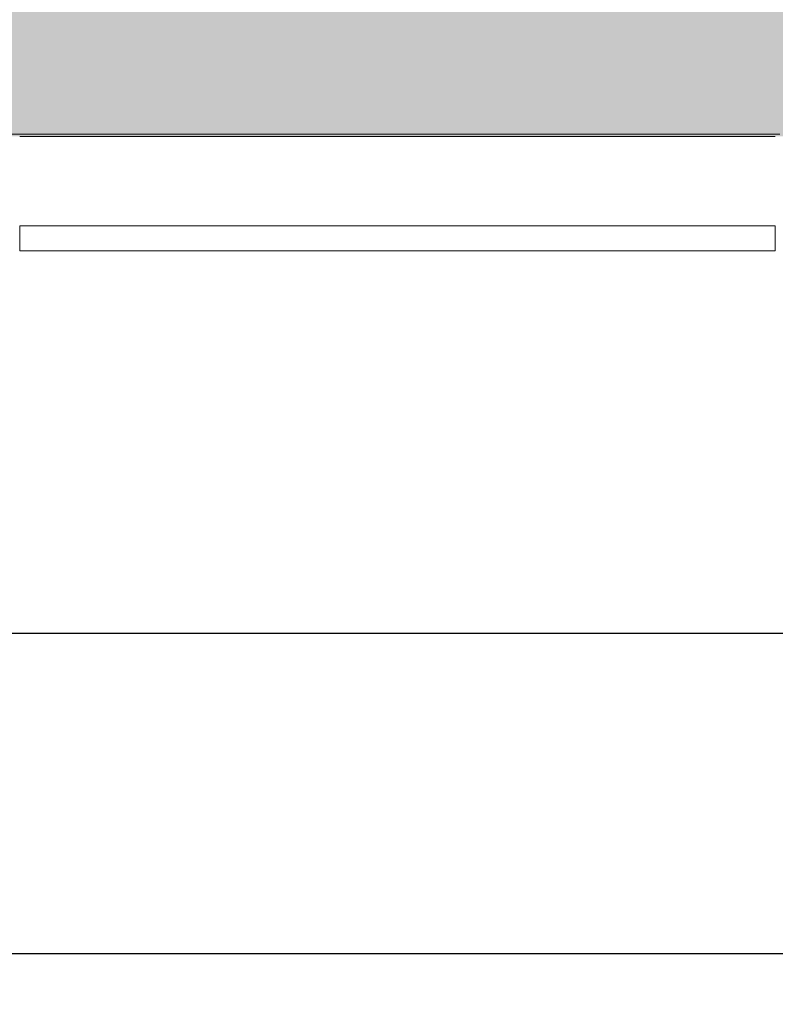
# Model space of a CAD drawing. Header units: millimetres. Extents: x -26888115 to 7466299, y -86687 to 22081.
# Tile 16 of 208: x 46368 to 48018, y -51379 to -49229. Entities that reach past the tile are written whole.
import ezdxf

# ---------------------------------------------------------------- set-up
doc = ezdxf.new("R2010")
doc.units = ezdxf.units.MM
doc.layers.get('Defpoints').update_dxf_attribs({"color": 31})
for name, color, linetype, lineweight in [('_0', 7, 'Continuous', 13), ('A-214-M_CURT_WALL', 7, 'Continuous', 5), ('A-215-M_CURT_PANEL', 7, 'Continuous', 5), ('A-230-M_FLOOR', 7, 'Continuous', 5), ('Оси', 7, 'Continuous', 5)]:
    doc.layers.add(name, color=color, linetype=linetype, lineweight=lineweight)
doc.styles.add('fl_iso paper', font='isocpeur.ttf', dxfattribs={"width": 0.8, "oblique": 10})
doc.dimstyles.new('In tre 1_100', dxfattribs={"dimscale": 100, "dimtxt": 2.5, "dimasz": 2, "dimexe": 1, "dimexo": 0.7, "dimgap": 0.6, "dimtad": 1, "dimdec": 0, "dimrnd": 5, "dimzin": 0, "dimdsep": 46, "dimtxsty": 'fl_iso paper', "dimblk": 'ARCHTICK', "dimcen": 0, "dimdle": 1, "dimadec": 0, "dimazin": 0, "dimtfac": 1, "dimtdec": 0, "dimtofl": 0, "dimtmove": 1, "dimatfit": 3, "dimldrblk": 'DOT', "dimfxl": 40, "dimtfillclr": 256, "dimtolj": 1, "dimtzin": 0, "dimarcsym": 1})

# ---------------------------------------------------------------- blocks, each defined once
blk = doc.blocks.new('_ArchTick')
at = {"color": 0, "linetype": 'ByBlock', "lineweight": 9, "const_width": 0.15}
blk.add_lwpolyline([(-0.5, -0.5), (0.5, 0.5)], dxfattribs=at)
blk = doc.blocks.new('*D257')
at = {"layer": 'Defpoints', "color": 0, "transparency": 16777216}
for p in [(35918, -51162.7), (73118, -51162.7), (73118, -51268.8)]:
    blk.add_point(p, dxfattribs=at)
at = {"layer": 'Оси', "color": 0, "lineweight": -2, "transparency": 16777216}
for p, q in [((35918, -51232.7), (35918, -51368.8)), ((73118, -51232.7), (73118, -51368.8)), ((35818, -51268.8), (73218, -51268.8))]:
    blk.add_line(p, q, dxfattribs=at)
at = {"layer": 'Оси', "color": 0, "lineweight": -2, "transparency": 16777216, "xscale": 200, "yscale": 200, "zscale": 200, "rotation": 180}
blk.add_blockref('_ArchTick', (35918, -51268.8), dxfattribs=at)
at = {"layer": 'Оси', "color": 0, "lineweight": -2, "transparency": 16777216, "xscale": 200, "yscale": 200, "zscale": 200}
blk.add_blockref('_ArchTick', (73118, -51268.8), dxfattribs=at)
at = {"layer": 'Оси', "color": 0, "transparency": 16777216, "insert": (54518, -51083.8), "char_height": 250, "attachment_point": 5, "style": 'fl_iso paper'}
blk.add_mtext('\\A1;37200', dxfattribs=at)
blk = doc.blocks.new('_DOT')
at = {"color": 0, "linetype": 'ByBlock'}
blk.add_line((-0.5, 0), (-1, 0), dxfattribs=at)
at = {"color": 0, "linetype": 'ByBlock', "const_width": 0.5}
blk.add_lwpolyline([(-0.25, 0, 1), (0.25, 0, 1)], format="xyb", close=True, dxfattribs=at)
blk = doc.blocks.new('*D260')
at = {"layer": 'Defpoints', "color": 0, "transparency": 16777216}
for p in [(44318, -50462.7), (52718, -50568.8), (52718, -51268.8)]:
    blk.add_point(p, dxfattribs=at)
at = {"layer": 'Оси', "color": 0, "lineweight": -2, "transparency": 16777216}
for p, q in [((52718, -51198.8), (52718, -50468.8)), ((44318, -50532.7), (44318, -50668.8)), ((44218, -50568.8), (52818, -50568.8))]:
    blk.add_line(p, q, dxfattribs=at)
at = {"layer": 'Оси', "color": 0, "lineweight": -2, "transparency": 16777216, "xscale": 200, "yscale": 200, "zscale": 200, "rotation": 180}
blk.add_blockref('_ArchTick', (44318, -50568.8), dxfattribs=at)
at = {"layer": 'Оси', "color": 0, "lineweight": -2, "transparency": 16777216, "xscale": 200, "yscale": 200, "zscale": 200}
blk.add_blockref('_ArchTick', (52718, -50568.8), dxfattribs=at)
at = {"layer": 'Оси', "color": 0, "transparency": 16777216, "insert": (48518, -50383.8), "char_height": 250, "attachment_point": 5, "style": 'fl_iso paper'}
blk.add_mtext('\\A1;8400', dxfattribs=at)
blk = doc.blocks.new('System Panel - A_PAN_Glass-V2-50_AS_Plan_33_Пентхаус')
at = {"layer": 'A-215-M_CURT_PANEL'}
for p, q in [((825, 55), (-825, 55)), ((-825, 55), (-825, 0)), ((825, 0), (825, 55)), ((-825, 0), (825, 0))]:
    blk.add_line(p, q, dxfattribs=at)
blk = doc.blocks.new('Rectangular Mullion - R_StandardFrame_50Wx250H-3735723-50_AS_Plan_33_Пентхаус')
at = {"layer": 'A-214-M_CURT_WALL'}
blk.add_line((21140, -505), (19490, -505), dxfattribs=at)
blk = doc.blocks.new('RST_AR_KMN_R22_B1_FCD_rvt-1-50_AS_Plan_33_Пентхаус')
at = {"layer": 'A-214-M_CURT_WALL', "lineweight": 5}
blk.add_blockref('Rectangular Mullion - R_StandardFrame_50Wx250H-3735723-50_AS_Plan_33_Пентхаус', (-9300, 0), dxfattribs=at)
at = {"layer": 'A-215-M_CURT_PANEL', "lineweight": 5}
blk.add_blockref('System Panel - A_PAN_Glass-V2-50_AS_Plan_33_Пентхаус', (11015, -755), dxfattribs=at)

msp = doc.modelspace()

# ---------------------------------------------------------------- hatches: boundary and pattern name
at = {"layer": '_0', "transparency": 33554534}
h = msp.add_hatch(color=252, dxfattribs=at)
h.dxf.hatch_style = 1
h.paths.add_polyline_path([(35678, -49484.4), (73628, -49484.4), (73628, -19534.4), (35678, -19534.4)])
h.paths.add_polyline_path([(44578, -40979.4), (44578, -34929.4), (49428, -34929.4), (49428, -36429.4), (51078, -36429.4), (51078, -30029.4), (49428, -30029.4), (49428, -30823.8), (44578, -30823.8), (44578, -28029.4), (64728, -28029.4), (64728, -32969.4), (62778, -32969.4), (62778, -31029.4), (59878, -31029.4), (59878, -30029.4), (58578, -30029.4), (58578, -38979.4), (64728, -38979.4), (64728, -40979.4)], flags=16)

# ---------------------------------------------------------------- linework, layer by layer
at = {"layer": 'A-230-M_FLOOR'}
msp.add_line((46082.9, -49479.4), (48028, -49479.4), dxfattribs=at)

# ---------------------------------------------------------------- block references
at = {"lineweight": 5}
msp.add_blockref('RST_AR_KMN_R22_B1_FCD_rvt-1-50_AS_Plan_33_Пентхаус', (36178, -48979.4), dxfattribs=at)

# ---------------------------------------------------------------- dimensions: what is measured, and where the dimension line sits
at = {"layer": 'Оси'}
for base, p1, p2, picture, middle in [((52718, -50568.8), (44318, -50462.7), (52718, -51268.8), '*D260', (48518, -50383.8)), ((73118, -51268.8), (35918, -51162.7), (73118, -51162.7), '*D257', (54518, -51083.8))]:
    dim = msp.add_linear_dim(base=base, p1=p1, p2=p2, dimstyle='In tre 1_100', dxfattribs=at)
    dim.commit()
    dim.dimension.update_dxf_attribs({"geometry": picture, "text_midpoint": middle})

doc.saveas('drawing.dxf')
